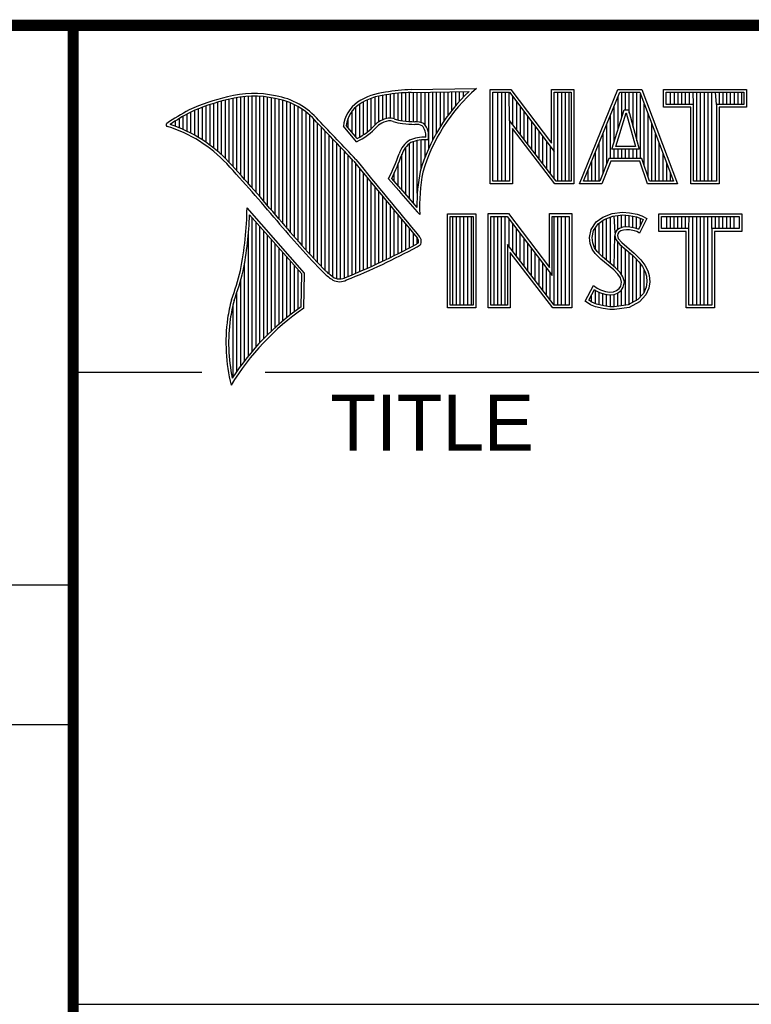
# Model space of a CAD drawing. Header units: inches. Extents: x 0 to 34, y 0 to 22.
# Tile 6 of 27: x 28.3 to 29.6, y 1.3 to 3. Entities that reach past the tile are written whole.
import ezdxf

# ---------------------------------------------------------------- set-up
doc = ezdxf.new("R2010")
doc.units = ezdxf.units.IN
doc.header["$LTSCALE"] = 1.87
doc.header["$MEASUREMENT"] = 0
doc.layers.get('0').update_dxf_attribs({"linetype": 'CONTINUOUS'})
doc.styles.get("Standard").update_dxf_attribs({"font": 'txt', "width": 0.8})

msp = doc.modelspace()

# ---------------------------------------------------------------- linework, layer by layer
at = {"color": 2, "linetype": 'Continuous'}
for p, q in [((28.3793, 3.00033), (33.5093, 3.00033)), ((28.3793, 3.00033), (28.3793, 1.25033)), ((28.98439, 2.88498), (29.10087, 2.88676)), ((28.66586, 2.74736), (28.66586, 2.8695)), ((28.67273, 2.73985), (28.67273, 2.87083)), ((28.67959, 2.73228), (28.67959, 2.87189)), ((28.68645, 2.72465), (28.68645, 2.87266)), ((28.69332, 2.71697), (28.69332, 2.87316)), ((28.70018, 2.70922), (28.70018, 2.87339)), ((28.70705, 2.70142), (28.70705, 2.87335)), ((28.71391, 2.69355), (28.71391, 2.87303)), ((28.72077, 2.68563), (28.72077, 2.87244)), ((28.72764, 2.67764), (28.72764, 2.87158)), ((28.7345, 2.66959), (28.7345, 2.87043)), ((28.74137, 2.66148), (28.74137, 2.86903)), ((28.91297, 2.81526), (28.91297, 2.86958)), ((28.91983, 2.82233), (28.91983, 2.87186)), ((28.9267, 2.82751), (28.9267, 2.87365)), ((28.93356, 2.83107), (28.93356, 2.87497)), ((28.94042, 2.83347), (28.94042, 2.87592)), ((28.94729, 2.83398), (28.94729, 2.8769)), ((28.95415, 2.8327), (28.95415, 2.87776)), ((28.96102, 2.83056), (28.96102, 2.87851)), ((28.96788, 2.82919), (28.96788, 2.87913)), ((28.97474, 2.82849), (28.97474, 2.87964)), ((28.98161, 2.82803), (28.98161, 2.88003)), ((28.98452, 2.88016), (29.08817, 2.88174)), ((28.98847, 2.82775), (28.98847, 2.88022)), ((28.99534, 2.82759), (28.99534, 2.88032)), ((29.0022, 2.82627), (29.0022, 2.88043)), ((29.00907, 2.82196), (29.00907, 2.88053)), ((29.01593, 2.7805), (29.01593, 2.88064)), ((29.02279, 2.79469), (29.02279, 2.88074)), ((29.02966, 2.80734), (29.02966, 2.88085)), ((29.03652, 2.81879), (29.03652, 2.88095)), ((29.04339, 2.82926), (29.04339, 2.88106)), ((29.05025, 2.83892), (29.05025, 2.88116)), ((29.05711, 2.84788), (29.05711, 2.88127)), ((29.06398, 2.85624), (29.06398, 2.88137)), ((29.07084, 2.86405), (29.07084, 2.88148)), ((29.07771, 2.87139), (29.07771, 2.88158)), ((29.12563, 2.88523), (29.16244, 2.88523)), ((29.12563, 2.71662), (29.12563, 2.88523)), ((29.13051, 2.88035), (29.16002, 2.88035)), ((29.13051, 2.7215), (29.13051, 2.88035)), ((29.13948, 2.7215), (29.13948, 2.88035)), ((29.1462, 2.7215), (29.1462, 2.88035)), ((29.15291, 2.7215), (29.15291, 2.88035)), ((29.16042, 2.82993), (29.15962, 2.88035)), ((29.16002, 2.88035), (29.24023, 2.77463)), ((29.16244, 2.88523), (29.23535, 2.78914)), ((29.16633, 2.82225), (29.16633, 2.87204)), ((29.23535, 2.88523), (29.27538, 2.88523)), ((29.23535, 2.78914), (29.23535, 2.88523)), ((29.24023, 2.88035), (29.2705, 2.88035)), ((29.24023, 2.77463), (29.24023, 2.88035)), ((29.24687, 2.7215), (29.24687, 2.88035)), ((29.25358, 2.7215), (29.25358, 2.88035)), ((29.26029, 2.7215), (29.26029, 2.88035)), ((29.267, 2.7215), (29.267, 2.88035)), ((29.2705, 2.88035), (29.2705, 2.7215)), ((29.27538, 2.88523), (29.27538, 2.71662)), ((29.28531, 2.71669), (29.35415, 2.88513)), ((29.29258, 2.72157), (29.35742, 2.88025)), ((29.35415, 2.88513), (29.39665, 2.88513)), ((29.35426, 2.81386), (29.35426, 2.87249)), ((29.35742, 2.88025), (29.39328, 2.88025)), ((29.36097, 2.83558), (29.36097, 2.88025)), ((29.36768, 2.84865), (29.36768, 2.88025)), ((29.37439, 2.84282), (29.37439, 2.88025)), ((29.3811, 2.81815), (29.3811, 2.88025)), ((29.38781, 2.79347), (29.38781, 2.88025)), ((29.39328, 2.88025), (29.45352, 2.72157)), ((29.39453, 2.7618), (29.39453, 2.87698)), ((29.39665, 2.88513), (29.4606, 2.71669)), ((29.43568, 2.88513), (29.584, 2.88513)), ((29.43568, 2.85371), (29.43568, 2.88513)), ((29.44056, 2.88025), (29.57912, 2.88025)), ((29.44056, 2.85859), (29.44056, 2.88025)), ((29.44822, 2.85859), (29.44822, 2.88025)), ((29.45493, 2.85859), (29.45493, 2.88025)), ((29.46164, 2.85859), (29.46164, 2.88025)), ((29.46835, 2.85859), (29.46835, 2.88025)), ((29.47507, 2.85859), (29.47507, 2.88025)), ((29.48178, 2.85859), (29.48178, 2.88025)), ((29.4892, 2.85859), (29.48849, 2.88025)), ((29.4952, 2.72157), (29.4952, 2.88025)), ((29.50191, 2.72157), (29.50191, 2.88025)), ((29.50862, 2.72157), (29.50862, 2.88025)), ((29.51533, 2.72157), (29.51533, 2.88025)), ((29.52205, 2.72157), (29.52205, 2.88025)), ((29.53048, 2.85859), (29.52876, 2.88025)), ((29.53547, 2.85859), (29.53547, 2.88025)), ((29.54218, 2.85859), (29.54218, 2.88025)), ((29.54889, 2.85859), (29.54889, 2.88025)), ((29.5556, 2.85859), (29.5556, 2.88025)), ((29.56232, 2.85859), (29.56232, 2.88025)), ((29.56903, 2.85859), (29.56903, 2.88025)), ((29.57574, 2.85859), (29.57574, 2.88025)), ((29.57912, 2.88025), (29.57912, 2.85859)), ((29.584, 2.88513), (29.584, 2.85371)), ((28.61095, 2.79515), (28.61095, 2.8535)), ((28.61781, 2.79056), (28.61781, 2.85603)), ((28.62468, 2.78564), (28.62468, 2.85839)), ((28.63154, 2.78035), (28.63154, 2.86058)), ((28.6384, 2.77466), (28.6384, 2.86262)), ((28.64527, 2.76854), (28.64527, 2.8645)), ((28.65213, 2.76195), (28.65213, 2.86622)), ((28.659, 2.75482), (28.659, 2.86787)), ((28.74823, 2.65331), (28.74823, 2.8677)), ((28.75509, 2.6452), (28.75509, 2.86595)), ((28.76196, 2.63718), (28.76196, 2.86376)), ((28.76882, 2.62925), (28.76882, 2.86112)), ((28.77569, 2.62142), (28.77569, 2.85799)), ((28.78255, 2.61368), (28.78255, 2.85432)), ((28.88551, 2.80052), (28.88551, 2.85403)), ((28.89238, 2.80029), (28.89238, 2.85939)), ((28.89924, 2.80443), (28.89924, 2.8634)), ((28.9061, 2.80937), (28.9061, 2.86678)), ((29.17304, 2.81352), (29.17304, 2.86319)), ((29.17975, 2.8048), (29.17975, 2.85434)), ((29.34754, 2.79214), (29.34754, 2.85607)), ((29.40124, 2.74854), (29.40124, 2.8593)), ((29.48432, 2.85371), (29.43568, 2.85371)), ((29.4892, 2.85859), (29.44056, 2.85859)), ((29.48432, 2.71669), (29.48432, 2.85371)), ((29.4892, 2.72157), (29.4892, 2.85859)), ((29.57912, 2.85859), (29.53048, 2.85859)), ((29.53048, 2.85859), (29.53048, 2.72157)), ((29.584, 2.85371), (29.53536, 2.85371)), ((29.53536, 2.85371), (29.53536, 2.71669)), ((28.57663, 2.81368), (28.57663, 2.83737)), ((28.58349, 2.81051), (28.58349, 2.84124)), ((28.59036, 2.80709), (28.59036, 2.84487)), ((28.59722, 2.8034), (28.59722, 2.84793)), ((28.60408, 2.79942), (28.60408, 2.8508)), ((28.78941, 2.60602), (28.78941, 2.85007)), ((28.79628, 2.59845), (28.79628, 2.84514)), ((28.80314, 2.59097), (28.80314, 2.83944)), ((28.87178, 2.81666), (28.87178, 2.83429)), ((28.87865, 2.80859), (28.87865, 2.84641)), ((29.18647, 2.79607), (29.18647, 2.8455)), ((29.19318, 2.78735), (29.19318, 2.83665)), ((29.34083, 2.7618), (29.34083, 2.83965)), ((29.3434, 2.77874), (29.36501, 2.84865)), ((29.35002, 2.78362), (29.36861, 2.84377)), ((29.36501, 2.84865), (29.37281, 2.84865)), ((29.36861, 2.84377), (29.36908, 2.84377)), ((29.36908, 2.84377), (29.38543, 2.78362)), ((29.37281, 2.84865), (29.39182, 2.77874)), ((29.40795, 2.7286), (29.40795, 2.84162)), ((28.55604, 2.82173), (28.55604, 2.8246)), ((28.5629, 2.81928), (28.5629, 2.82905)), ((28.56976, 2.8166), (28.56976, 2.8333)), ((28.81001, 2.58357), (28.81001, 2.83281)), ((28.81687, 2.57625), (28.81687, 2.82529)), ((28.82373, 2.569), (28.82373, 2.81811)), ((28.88646, 2.79196), (28.8631, 2.81941)), ((28.88775, 2.79789), (28.86815, 2.82092)), ((29.24383, 2.7215), (29.16042, 2.82993)), ((29.16042, 2.82993), (29.16042, 2.7215)), ((29.19989, 2.77862), (29.19989, 2.82781)), ((29.2066, 2.7699), (29.2066, 2.81896)), ((29.33412, 2.75201), (29.33412, 2.82322)), ((29.41466, 2.72157), (29.41466, 2.82394)), ((28.8306, 2.56184), (28.8306, 2.81093)), ((28.83746, 2.55564), (28.83746, 2.80372)), ((29.24143, 2.71662), (29.1653, 2.81558)), ((29.1653, 2.81558), (29.1653, 2.71662)), ((29.21331, 2.76118), (29.21331, 2.81011)), ((29.22002, 2.75245), (29.22002, 2.80127)), ((29.32741, 2.73531), (29.32741, 2.8068)), ((29.42137, 2.72157), (29.42137, 2.80626)), ((28.84433, 2.55048), (28.84433, 2.7965)), ((28.85119, 2.54719), (28.85119, 2.78927)), ((28.85806, 2.54661), (28.85806, 2.78203)), ((28.97474, 2.69704), (28.97474, 2.78234)), ((28.98161, 2.68904), (28.98161, 2.78895)), ((28.98847, 2.68128), (28.98847, 2.79209)), ((28.99534, 2.69984), (28.99534, 2.79388)), ((29.0022, 2.74479), (29.0022, 2.79498)), ((29.00907, 2.76422), (29.00907, 2.79541)), ((29.22674, 2.74373), (29.22674, 2.79242)), ((29.23345, 2.735), (29.23345, 2.78358)), ((29.3207, 2.72157), (29.3207, 2.79038)), ((29.38543, 2.78362), (29.35002, 2.78362)), ((29.42808, 2.72157), (29.42808, 2.78858)), ((28.86492, 2.54831), (28.86492, 2.77477)), ((28.87178, 2.55125), (28.87178, 2.7675)), ((28.96788, 2.70528), (28.96788, 2.76986)), ((29.24016, 2.72628), (29.24023, 2.77463)), ((29.31399, 2.72157), (29.31399, 2.77395)), ((29.39182, 2.77874), (29.3434, 2.77874)), ((29.34754, 2.7618), (29.34754, 2.77874)), ((29.35426, 2.7618), (29.35426, 2.77874)), ((29.36097, 2.7618), (29.36097, 2.77874)), ((29.36768, 2.7618), (29.36768, 2.77874)), ((29.37439, 2.7618), (29.37439, 2.77874)), ((29.3811, 2.7618), (29.3811, 2.77874)), ((29.38781, 2.7618), (29.38781, 2.77874)), ((29.4348, 2.72157), (29.4348, 2.7709)), ((28.87865, 2.55408), (28.87865, 2.76022)), ((28.88551, 2.55695), (28.88551, 2.75232)), ((28.96102, 2.71332), (28.96102, 2.75195)), ((29.30727, 2.72157), (29.30727, 2.75753)), ((29.33806, 2.7618), (29.32188, 2.72157)), ((29.34136, 2.75692), (29.32518, 2.71669)), ((29.39677, 2.7618), (29.33806, 2.7618)), ((29.39327, 2.75692), (29.34136, 2.75692)), ((29.40681, 2.71669), (29.39327, 2.75692)), ((29.41032, 2.72157), (29.39677, 2.7618)), ((29.44151, 2.72157), (29.44151, 2.75322)), ((28.89238, 2.55988), (28.89238, 2.74401)), ((28.89924, 2.56285), (28.89924, 2.73569)), ((28.95415, 2.72119), (28.95415, 2.73617)), ((29.30056, 2.72157), (29.30056, 2.74111)), ((29.44822, 2.72157), (29.44822, 2.73554)), ((28.9061, 2.56587), (28.9061, 2.72737)), ((28.91297, 2.56893), (28.91297, 2.71906)), ((28.91983, 2.57205), (28.91983, 2.71074)), ((28.96205, 2.70479), (28.94381, 2.7257)), ((28.96574, 2.7079), (28.94956, 2.72645)), ((29.1653, 2.71662), (29.12563, 2.71662)), ((29.16042, 2.7215), (29.13051, 2.7215)), ((29.27538, 2.71662), (29.24143, 2.71662)), ((29.2705, 2.7215), (29.24383, 2.7215)), ((29.32518, 2.71669), (29.28531, 2.71669)), ((29.32188, 2.72157), (29.29258, 2.72157)), ((29.4606, 2.71669), (29.40681, 2.71669)), ((29.45352, 2.72157), (29.41032, 2.72157)), ((29.53536, 2.71669), (29.48432, 2.71669)), ((29.53048, 2.72157), (29.4892, 2.72157)), ((28.9267, 2.57522), (28.9267, 2.70243)), ((28.93356, 2.57843), (28.93356, 2.69412)), ((28.94042, 2.58169), (28.94042, 2.68581)), ((28.94729, 2.58501), (28.94729, 2.67751)), ((28.79344, 2.55725), (28.6909, 2.67377)), ((28.78857, 2.55547), (28.6954, 2.66135)), ((28.95415, 2.58838), (28.95415, 2.6692)), ((28.96102, 2.59179), (28.96102, 2.66089)), ((28.9997, 2.66185), (28.99528, 2.6667)), ((29.04918, 2.66314), (29.09997, 2.66314)), ((29.04918, 2.4947), (29.04918, 2.66314)), ((29.05406, 2.65826), (29.09508, 2.65826)), ((29.05406, 2.49958), (29.05406, 2.65826)), ((29.05867, 2.49958), (29.05867, 2.65826)), ((29.06538, 2.49958), (29.06538, 2.65826)), ((29.07209, 2.49958), (29.07209, 2.65826)), ((29.0788, 2.49958), (29.0788, 2.65826)), ((29.08551, 2.49958), (29.08551, 2.65826)), ((29.09222, 2.49958), (29.09222, 2.65826)), ((29.09508, 2.65826), (29.09508, 2.49958)), ((29.09997, 2.66314), (29.09997, 2.4947)), ((29.1218, 2.66331), (29.15862, 2.66331)), ((29.1218, 2.4947), (29.1218, 2.66331)), ((29.12669, 2.65843), (29.15619, 2.65843)), ((29.12669, 2.49958), (29.12669, 2.65843)), ((29.13249, 2.49958), (29.13249, 2.65843)), ((29.1392, 2.49958), (29.1392, 2.65843)), ((29.14592, 2.49958), (29.14592, 2.65843)), ((29.15263, 2.49958), (29.15263, 2.65843)), ((29.15619, 2.65843), (29.2364, 2.55271)), ((29.15862, 2.66331), (29.23152, 2.56722)), ((29.23152, 2.66331), (29.27155, 2.66331)), ((29.23152, 2.56722), (29.23152, 2.66331)), ((29.2364, 2.65843), (29.26667, 2.65843)), ((29.2364, 2.55271), (29.2364, 2.65843)), ((29.23988, 2.49958), (29.23988, 2.65843)), ((29.24659, 2.49958), (29.24659, 2.65843)), ((29.2533, 2.49958), (29.2533, 2.65843)), ((29.26001, 2.49958), (29.26001, 2.65843)), ((29.26667, 2.65843), (29.26667, 2.49958)), ((29.27155, 2.66331), (29.27155, 2.4947)), ((29.32692, 2.65723), (29.34372, 2.66389)), ((29.3293, 2.65293), (29.34491, 2.65911)), ((29.34055, 2.5743), (29.34055, 2.65738)), ((29.34372, 2.66389), (29.36226, 2.66592)), ((29.34491, 2.65911), (29.36236, 2.66102)), ((29.34912, 2.62877), (29.34726, 2.65937)), ((29.35398, 2.63495), (29.35398, 2.6601)), ((29.36069, 2.63819), (29.36069, 2.66084)), ((29.36226, 2.66592), (29.37472, 2.66505)), ((29.36236, 2.66102), (29.37403, 2.6602)), ((29.3674, 2.63936), (29.3674, 2.66067)), ((29.37403, 2.6602), (29.38702, 2.65744)), ((29.37411, 2.63928), (29.37411, 2.66019)), ((29.37472, 2.66505), (29.38833, 2.66215)), ((29.38082, 2.63812), (29.38082, 2.65876)), ((29.38702, 2.65744), (29.39489, 2.65473)), ((29.38833, 2.66215), (29.39673, 2.65926)), ((29.39673, 2.65926), (29.406, 2.65492)), ((29.42716, 2.66314), (29.57548, 2.66314)), ((29.42716, 2.63172), (29.42716, 2.66314)), ((29.43204, 2.65826), (29.5706, 2.65826)), ((29.43204, 2.6366), (29.43204, 2.65826)), ((29.44123, 2.6366), (29.44123, 2.65826)), ((29.44794, 2.6366), (29.44794, 2.65826)), ((29.45465, 2.6366), (29.45465, 2.65826)), ((29.46136, 2.6366), (29.46136, 2.65826)), ((29.46807, 2.6366), (29.46807, 2.65826)), ((29.47479, 2.6366), (29.47479, 2.65826)), ((29.48068, 2.6366), (29.4815, 2.65826)), ((29.48821, 2.49958), (29.48821, 2.65826)), ((29.49492, 2.49958), (29.49492, 2.65826)), ((29.50163, 2.49958), (29.50163, 2.65826)), ((29.50834, 2.49958), (29.50834, 2.65826)), ((29.51506, 2.49958), (29.51506, 2.65826)), ((29.52196, 2.6366), (29.52177, 2.65826)), ((29.52848, 2.6366), (29.52848, 2.65826)), ((29.53519, 2.6366), (29.53519, 2.65826)), ((29.5419, 2.6366), (29.5419, 2.65826)), ((29.54861, 2.6366), (29.54861, 2.65826)), ((29.55532, 2.6366), (29.55532, 2.65826)), ((29.56204, 2.6366), (29.56204, 2.65826)), ((29.5706, 2.65826), (29.5706, 2.6366)), ((29.57548, 2.66314), (29.57548, 2.63172)), ((28.70018, 2.41743), (28.70018, 2.65591)), ((28.70705, 2.42533), (28.70705, 2.64812)), ((28.71391, 2.43288), (28.71391, 2.64032)), ((28.96788, 2.59526), (28.96788, 2.65259)), ((28.97474, 2.59878), (28.97474, 2.64429)), ((29.15934, 2.60444), (29.15934, 2.65428)), ((29.16605, 2.59571), (29.16605, 2.64544)), ((29.30607, 2.63523), (29.31505, 2.64855)), ((29.31066, 2.63331), (29.31862, 2.64511)), ((29.31505, 2.64855), (29.32692, 2.65723)), ((29.31862, 2.64511), (29.3293, 2.65293)), ((29.32042, 2.59218), (29.32042, 2.64643)), ((29.32713, 2.58547), (29.32713, 2.65134)), ((29.33384, 2.57992), (29.33384, 2.65472)), ((29.38753, 2.63645), (29.38753, 2.65727)), ((29.39939, 2.65262), (29.39071, 2.63526)), ((29.406, 2.65492), (29.39267, 2.62828)), ((29.39425, 2.64234), (29.39425, 2.65495)), ((29.39489, 2.65473), (29.39939, 2.65262)), ((28.69332, 2.40916), (28.69332, 2.62767)), ((28.72077, 2.44011), (28.72077, 2.63252)), ((28.72764, 2.44703), (28.72764, 2.62472)), ((28.98161, 2.60236), (28.98161, 2.63599)), ((28.98847, 2.60598), (28.98847, 2.62769)), ((29.17276, 2.58699), (29.17276, 2.63659)), ((29.17947, 2.57826), (29.17947, 2.62775)), ((29.30317, 2.62075), (29.30607, 2.63523)), ((29.30811, 2.62053), (29.31066, 2.63331)), ((29.31371, 2.59891), (29.31371, 2.63782)), ((29.34726, 2.56868), (29.34864, 2.62393)), ((29.34912, 2.62877), (29.34864, 2.62393)), ((29.34864, 2.62393), (29.35021, 2.61684)), ((29.35227, 2.63371), (29.34912, 2.62877)), ((29.35689, 2.63707), (29.35227, 2.63371)), ((29.35386, 2.62712), (29.35357, 2.62423)), ((29.35357, 2.62423), (29.35473, 2.61902)), ((29.35589, 2.63031), (29.35386, 2.62712)), ((29.35907, 2.63262), (29.35589, 2.63031)), ((29.36303, 2.63888), (29.35689, 2.63707)), ((29.364, 2.63407), (29.35907, 2.63262)), ((29.36907, 2.63955), (29.36303, 2.63888)), ((29.36921, 2.63465), (29.364, 2.63407)), ((29.37533, 2.63922), (29.36907, 2.63955)), ((29.37472, 2.63436), (29.36921, 2.63465)), ((29.3834, 2.63262), (29.37472, 2.63436)), ((29.38461, 2.63736), (29.37533, 2.63922)), ((29.38804, 2.63118), (29.3834, 2.63262)), ((29.39009, 2.63565), (29.38461, 2.63736)), ((29.39267, 2.62828), (29.38804, 2.63118)), ((29.39071, 2.63526), (29.39009, 2.63565)), ((29.4758, 2.63172), (29.42716, 2.63172)), ((29.48068, 2.6366), (29.43204, 2.6366)), ((29.4758, 2.4947), (29.4758, 2.63172)), ((29.48068, 2.49958), (29.48068, 2.6366)), ((29.5706, 2.6366), (29.52196, 2.6366)), ((29.52196, 2.6366), (29.52196, 2.49958)), ((29.57548, 2.63172), (29.52684, 2.63172)), ((29.52684, 2.63172), (29.52684, 2.4947)), ((28.7345, 2.45367), (28.7345, 2.61691)), ((28.74137, 2.46004), (28.74137, 2.60911)), ((28.99534, 2.60991), (28.99534, 2.61939)), ((29.24, 2.49958), (29.15659, 2.608)), ((29.15659, 2.608), (29.15659, 2.49958)), ((29.18619, 2.56954), (29.18619, 2.6189)), ((29.1929, 2.56081), (29.1929, 2.61005)), ((29.30433, 2.60975), (29.30317, 2.62075)), ((29.3081, 2.59991), (29.30433, 2.60975)), ((29.30912, 2.6109), (29.30811, 2.62053)), ((29.31245, 2.60221), (29.30912, 2.6109)), ((29.35021, 2.61684), (29.35732, 2.60805)), ((29.35398, 2.5624), (29.35398, 2.61218)), ((29.35473, 2.61902), (29.36081, 2.61149)), ((29.35732, 2.60805), (29.37982, 2.58935)), ((29.36069, 2.55408), (29.36069, 2.60525)), ((29.36081, 2.61149), (29.38311, 2.59296)), ((28.74823, 2.46616), (28.74823, 2.60131)), ((28.75509, 2.47204), (28.75509, 2.59351)), ((29.2376, 2.4947), (29.16148, 2.59365)), ((29.16148, 2.59365), (29.16148, 2.4947)), ((29.19961, 2.55209), (29.19961, 2.60121)), ((29.20632, 2.54336), (29.20632, 2.59236)), ((29.31331, 2.59238), (29.3081, 2.59991)), ((29.31707, 2.59552), (29.31245, 2.60221)), ((29.32345, 2.58225), (29.31331, 2.59238)), ((29.32111, 2.59149), (29.31707, 2.59552)), ((29.32675, 2.58586), (29.32111, 2.59149)), ((29.3674, 2.49943), (29.3674, 2.59967)), ((29.37411, 2.50032), (29.37411, 2.5941)), ((29.37982, 2.58935), (29.38571, 2.58347)), ((29.38082, 2.50476), (29.38082, 2.58835)), ((29.38311, 2.59296), (29.3892, 2.58688)), ((28.68645, 2.40048), (28.68645, 2.57455)), ((28.76196, 2.47769), (28.76196, 2.58571)), ((28.76882, 2.48313), (28.76882, 2.57791)), ((28.77569, 2.48836), (28.77569, 2.57011)), ((29.21303, 2.53464), (29.21303, 2.58351)), ((29.21974, 2.52592), (29.21974, 2.57467)), ((29.34662, 2.56285), (29.32345, 2.58225)), ((29.34992, 2.56646), (29.32675, 2.58586)), ((29.38571, 2.58347), (29.39158, 2.57733)), ((29.38753, 2.50742), (29.38753, 2.58156)), ((29.3892, 2.58688), (29.39528, 2.58051)), ((29.39158, 2.57733), (29.39808, 2.56893)), ((29.39425, 2.51483), (29.39425, 2.57388)), ((29.39528, 2.58051), (29.40223, 2.57154)), ((29.40223, 2.57154), (29.40744, 2.56112)), ((28.78255, 2.49339), (28.78255, 2.56231)), ((28.78749, 2.49689), (28.78857, 2.55547)), ((28.79227, 2.49433), (28.79344, 2.55725)), ((29.22646, 2.51719), (29.22646, 2.56582)), ((29.23317, 2.50847), (29.23317, 2.55698)), ((29.35415, 2.55533), (29.34662, 2.56285)), ((29.35799, 2.55838), (29.34992, 2.56646)), ((29.3585, 2.54838), (29.35415, 2.55533)), ((29.36301, 2.55037), (29.35799, 2.55838)), ((29.39808, 2.56893), (29.4029, 2.55929)), ((29.40096, 2.52225), (29.40096, 2.56317)), ((29.4029, 2.55929), (29.40523, 2.5518)), ((29.40523, 2.5518), (29.40601, 2.54163)), ((29.40744, 2.56112), (29.41005, 2.55272)), ((29.41005, 2.55272), (29.41092, 2.54143)), ((28.67959, 2.39134), (28.67959, 2.54426)), ((29.29535, 2.50698), (29.31042, 2.53477)), ((29.31042, 2.53477), (29.31679, 2.53014)), ((29.36052, 2.54114), (29.3585, 2.54838)), ((29.35907, 2.5339), (29.36052, 2.54114)), ((29.36554, 2.54133), (29.36301, 2.55037)), ((29.36369, 2.53207), (29.36554, 2.54133)), ((29.40601, 2.54163), (29.40446, 2.53182)), ((29.41092, 2.54143), (29.40918, 2.53043)), ((28.67273, 2.38171), (28.67273, 2.52233)), ((29.30177, 2.50857), (29.31205, 2.52755)), ((29.307, 2.50503), (29.307, 2.51822)), ((29.31205, 2.52755), (29.31424, 2.52595)), ((29.31371, 2.50194), (29.31424, 2.52595)), ((29.31424, 2.52595), (29.32126, 2.52244)), ((29.31679, 2.53014), (29.32316, 2.52695)), ((29.32042, 2.50051), (29.32042, 2.52274)), ((29.32126, 2.52244), (29.33047, 2.51927)), ((29.32316, 2.52695), (29.33156, 2.52406)), ((29.32713, 2.49898), (29.32713, 2.52042)), ((29.33047, 2.51927), (29.33901, 2.51829)), ((29.33156, 2.52406), (29.33909, 2.52319)), ((29.33384, 2.49798), (29.33384, 2.51888)), ((29.33901, 2.51829), (29.34715, 2.51896)), ((29.33909, 2.52319), (29.34604, 2.52377)), ((29.34055, 2.49697), (29.34055, 2.51811)), ((29.34604, 2.52377), (29.35125, 2.5258)), ((29.34715, 2.51896), (29.35358, 2.52146)), ((29.34726, 2.49678), (29.34726, 2.51897)), ((29.35125, 2.5258), (29.35618, 2.52927)), ((29.35358, 2.52146), (29.3598, 2.52585)), ((29.35398, 2.49766), (29.35398, 2.52162)), ((29.35618, 2.52927), (29.35907, 2.5339)), ((29.3598, 2.52585), (29.36369, 2.53207)), ((29.36069, 2.49855), (29.36069, 2.52648)), ((29.39953, 2.52067), (29.38959, 2.50968)), ((29.40368, 2.51798), (29.39267, 2.50582)), ((29.40446, 2.53182), (29.39953, 2.52067)), ((29.40918, 2.53043), (29.40368, 2.51798)), ((28.66586, 2.37153), (28.66586, 2.50101)), ((29.09508, 2.49958), (29.05406, 2.49958)), ((29.15659, 2.49958), (29.12669, 2.49958)), ((29.26667, 2.49958), (29.24, 2.49958)), ((29.30491, 2.50061), (29.29535, 2.50698)), ((29.30721, 2.50495), (29.30177, 2.50857)), ((29.31418, 2.49684), (29.30491, 2.50061)), ((29.31562, 2.50153), (29.30721, 2.50495)), ((29.32866, 2.49876), (29.31562, 2.50153)), ((29.37256, 2.50011), (29.34754, 2.49682)), ((29.38959, 2.50968), (29.37256, 2.50011)), ((29.39267, 2.50582), (29.37414, 2.4954)), ((29.52196, 2.49958), (29.48068, 2.49958)), ((29.09997, 2.4947), (29.04918, 2.4947)), ((29.16148, 2.4947), (29.1218, 2.4947)), ((29.27155, 2.4947), (29.2376, 2.4947)), ((29.32779, 2.49395), (29.31418, 2.49684)), ((29.33938, 2.49221), (29.32779, 2.49395)), ((29.33983, 2.49708), (29.32866, 2.49876)), ((29.34778, 2.49192), (29.33938, 2.49221)), ((29.34754, 2.49682), (29.33983, 2.49708)), ((29.37414, 2.4954), (29.34778, 2.49192)), ((29.52684, 2.4947), (29.4758, 2.4947)), ((28.38002, 2.38), (28.60998, 2.38)), ((28.72307, 2.38), (33.50002, 2.38)), ((25.58002, 2), (28.38002, 2)), ((25.58002, 1.75), (28.38002, 1.75)), ((28.3793, 1.25033), (33.5093, 1.25033))]:
    msp.add_line(p, q, dxfattribs=at)
at = {"color": 7, "linetype": 'Continuous', "const_width": 0.02}
for points in [[(25.58002, 3), (33.50002, 3)], [(28.38002, 3), (28.38002, 0.5)]]:
    msp.add_lwpolyline(points, dxfattribs=at)
at = {"color": 2, "linetype": 'Continuous'}
for centre, radius, start, end in [((29.31031, 2.64684), 0.31848, 131.11944, 163.41344), ((28.73076, 2.53863), 0.34173, 102.61616, 114.85138), ((28.7025, 2.69979), 0.17844, 77.28123, 105.0674), ((28.7025, 2.69979), 0.17362, 77.23252, 105.10138), ((28.72134, 2.74795), 0.12273, 40.16477, 80.84234), ((28.72134, 2.74795), 0.12756, 40.23363, 80.77381), ((28.95061, 2.76769), 0.11345, 96.30074, 123.16833), ((28.95061, 2.76769), 0.10862, 96.24482, 123.12649), ((29.0012, 2.47495), 0.41038, 92.34774, 98.83694), ((29.0012, 2.47495), 0.40555, 92.35648, 98.85216), ((29.31031, 2.64684), 0.32331, 133.40156, 163.45729), ((28.73076, 2.53863), 0.3369, 102.59854, 114.8293), ((28.92326, 2.81314), 0.06048, 125.03263, 174.04731), ((28.92326, 2.81314), 0.05565, 125.11271, 171.95579), ((28.77535, 2.49376), 0.40176, 117.93456, 124.56901), ((28.77535, 2.49376), 0.39693, 117.95333, 124.03672), ((28.94584, 2.80696), 0.02706, 72.6167, 117.38928), ((28.54895, 2.82203), 0.00299, 121.35241, 265.80295), ((28.47509, 2.58449), 0.24585, 43.16665, 72.57035), ((28.47509, 2.58449), 0.25067, 43.16665, 71.84991), ((21.15809, -4.50741), 10.60308, 43.246588, 43.767537), ((21.15809, -4.50741), 10.60791, 43.24574, 43.766725), ((28.8427, 2.89028), 0.10762, 293.99221, 318.44329), ((28.8427, 2.89028), 0.10279, 295.99548, 318.5906), ((28.95209, 2.78676), 0.04802, 112.91918, 132.2696), ((28.95209, 2.78676), 0.04319, 112.6635, 131.92934), ((28.94584, 2.80696), 0.02223, 72.93864, 117.86399), ((28.97757, 2.89583), 0.07217, 249.55533, 263.16741), ((28.97757, 2.89583), 0.06734, 249.44206, 263.13397), ((28.99508, 3.0772), 0.25436, 264.112, 269.10191), ((28.99508, 3.0772), 0.24953, 264.12125, 269.07042), ((28.99237, 2.79365), 0.03407, 64.46566, 92.25069), ((28.99237, 2.79365), 0.02924, 66.31988, 92.50203), ((28.98309, 2.80251), 0.02763, 355.29927, 40.45), ((28.98309, 2.80251), 0.03245, 347.11859, 42.40459), ((29.01016, 2.72313), 0.07712, 89.6555, 111.87276), ((29.0054, 2.75735), 0.04438, 122.696, 163.50087), ((29.0054, 2.75735), 0.03955, 123.35042, 163.71723), ((29.01016, 2.72313), 0.07229, 86.37714, 111.50552), ((28.54703, 2.9226), 0.44296, 333.60713, 339.84173), ((28.54703, 2.9226), 0.44778, 334.02045, 339.86208), ((26.65196, 0.90062), 2.73244, 39.91549, 42.76646), ((129.78751, 86.00252), 130.81211, 219.521915, 219.600266), ((129.78751, 86.00252), 130.80728, 219.521847, 219.600368), ((29.32725, 2.67677), 0.33272, 169.23802, 180.37507), ((29.32725, 2.67677), 0.32789, 169.28062, 182.60745), ((29.5269, 3.16399), 0.72796, 219.10944, 223.08928), ((29.5269, 3.16399), 0.72313, 219.10281, 222.59283), ((28.04161, 2.68487), 0.64938, 349.08552, 359.02075), ((28.04161, 2.68487), 0.65421, 349.0755, 357.93971), ((30.14109, 3.82486), 1.82488, 220.0426, 224.01185), ((30.14109, 3.82486), 1.82005, 220.04277, 224.00772), ((28.97141, 2.60314), 0.03376, 24.6833, 34.32084), ((28.38904, 3.73221), 1.27582, 291.98682, 298.2489), ((28.98052, 2.63041), 0.0253, 299.25537, 311.26656), ((28.98052, 2.63041), 0.03013, 299.17127, 314.80636), ((28.97141, 2.60314), 0.02894, 26.36685, 33.89706), ((28.96924, 2.61449), 0.02813, 353.68959, 3.05291), ((28.96924, 2.61449), 0.03296, 350.48075, 4.78094), ((28.38904, 3.73221), 1.28065, 291.99886, 298.25072), ((28.25986, 2.66363), 0.43155, 339.0707, 346.3663), ((28.25986, 2.66363), 0.43637, 339.10894, 346.38136), ((28.90807, 2.64237), 0.11666, 227.09351, 236.92146), ((28.90807, 2.64237), 0.11183, 227.15939, 236.78824), ((28.85639, 2.568), 0.02629, 242.84885, 298.05148), ((28.85639, 2.568), 0.02146, 243.48954, 298.69918), ((29.0668, 2.4083), 0.41635, 165.93567, 170.68559), ((29.0668, 2.4083), 0.41152, 165.97576, 170.67578), ((29.05174, 2.11882), 0.45644, 124.64296, 148.55647), ((29.05174, 2.11882), 0.46126, 124.95107, 147.09813), ((28.97282, 2.43316), 0.31972, 172.35618, 193.79577), ((28.97282, 2.43316), 0.31489, 172.36898, 191.68679)]:
    msp.add_arc(centre, radius, start, end, dxfattribs=at)
at = {"color": 7, "linetype": 'Continuous'}
msp.add_arc((26.65247, 0.90107), 2.72694, 39.91497, 42.76606, dxfattribs=at)

# ---------------------------------------------------------------- texts
at = {"color": 2, "linetype": 'Continuous'}
msp.add_text('TITLE', height=0.1, dxfattribs=at).set_placement((28.8397, 2.23972))

doc.saveas('drawing.dxf')
